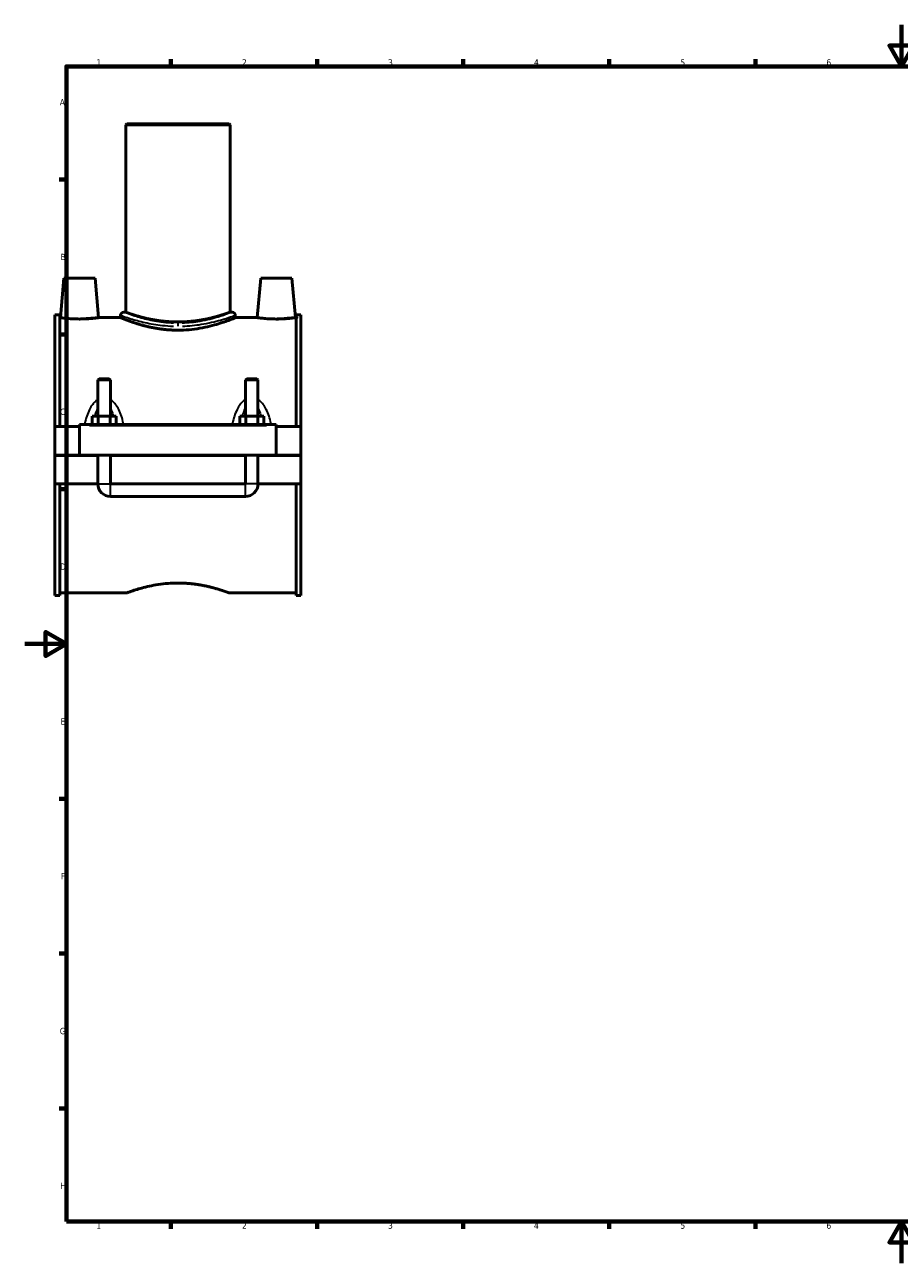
# Model space of a CAD drawing. Header units: millimetres. Extents: x 0 to 1100, y -37 to 1093.
# Tile 1 of 4: x 0 to 419, y 0 to 594. Entities that reach past the tile are written whole.
import ezdxf

# ---------------------------------------------------------------- set-up
doc = ezdxf.new("R2010")
doc.units = ezdxf.units.MM
for name, color, linetype, lineweight in [('Border (ANSI)', 7, 'Continuous', 70), ('Visible (ANSI)', 7, 'Continuous', 50), ('Visible Narrow (ANSI)', 7, 'Continuous', 35)]:
    doc.layers.add(name, color=color, linetype=linetype, lineweight=lineweight)
doc.styles.add('Note Text (ANSI)', font='tahoma.ttf')

# ---------------------------------------------------------------- blocks, each defined once
blk = doc.blocks.new('Borders Default Border')
at = {"layer": 'Border (ANSI)'}
for p, q in [((70.08333206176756, 574.000015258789), (70.08333206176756, 577.4480056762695)), ((140.1666641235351, 574.000015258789), (140.1666641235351, 577.4480056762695)), ((210.2499961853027, 574.000015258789), (210.2499961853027, 577.4480056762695)), ((280.3333282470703, 574.000015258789), (280.3333282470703, 577.4480056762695)), ((350.4166793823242, 574.000015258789), (350.4166793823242, 577.4480056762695)), ((490.5833435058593, 574.000015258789), (490.5833435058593, 577.4480056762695)), ((560.6666564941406, 574.000015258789), (560.6666564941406, 577.4480056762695)), ((630.7500076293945, 574.000015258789), (630.7500076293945, 577.4480056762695)), ((700.8333587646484, 574.000015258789), (700.8333587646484, 577.4480056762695)), ((770.9166717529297, 574.000015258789), (770.9166717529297, 577.4480056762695)), ((20, 519.7499847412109), (16.55200004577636, 519.7499847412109)), ((820.999984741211, 519.7499847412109), (824.448013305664, 519.7499847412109)), ((20, 445.4999923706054), (16.55200004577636, 445.4999923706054)), ((820.999984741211, 445.4999923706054), (824.448013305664, 445.4999923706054)), ((20, 371.25), (16.55200004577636, 371.25)), ((820.999984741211, 371.25), (824.448013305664, 371.25)), ((20, 222.7499961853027), (16.55200004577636, 222.7499961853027)), ((820.999984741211, 222.7499961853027), (824.448013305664, 222.7499961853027)), ((20, 148.5000038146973), (16.55200004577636, 148.5000038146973)), ((820.999984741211, 148.5000038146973), (824.448013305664, 148.5000038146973)), ((20, 74.25000190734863), (16.55200004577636, 74.25000190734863)), ((820.999984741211, 74.25000190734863), (824.448013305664, 74.25000190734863)), ((70.08333206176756, 20), (70.08333206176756, 16.55200004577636)), ((140.1666641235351, 20), (140.1666641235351, 16.55200004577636)), ((210.2499961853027, 20), (210.2499961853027, 16.55200004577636)), ((280.3333282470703, 20), (280.3333282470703, 16.55200004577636)), ((350.4166793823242, 20), (350.4166793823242, 16.55200004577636)), ((490.5833435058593, 20), (490.5833435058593, 16.55200004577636)), ((560.6666564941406, 20), (560.6666564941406, 16.55200004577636)), ((630.7500076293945, 20), (630.7500076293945, 16.55200004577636)), ((700.8333587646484, 20), (700.8333587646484, 16.55200004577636)), ((770.9166717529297, 20), (770.9166717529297, 16.55200004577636))]:
    blk.add_line(p, q, dxfattribs=at)
at = {"layer": 'Border (ANSI)', "flags": 128}
for points in [[(420.4999923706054, 594.0000152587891), (420.4999923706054, 574.000015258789), (414.7264862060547, 584.000015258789), (426.2734985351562, 584.000015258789), (420.4999923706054, 574.000015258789)], [(20, 20), (20, 574.000015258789), (820.999984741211, 574.000015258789), (820.999984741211, 20), (20, 20)], [(0, 297.0000076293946), (20, 297.0000076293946), (10, 302.773494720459), (10, 291.2265014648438), (20, 297.0000076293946)], [(840.9999847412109, 297.0000076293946), (820.999984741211, 297.0000076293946), (830.9999847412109, 302.773494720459), (830.9999847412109, 291.2265014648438), (820.999984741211, 297.0000076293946)], [(420.4999923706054, 0), (420.4999923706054, 20), (414.7264862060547, 10), (426.2734985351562, 10), (420.4999923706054, 20)]]:
    blk.add_lwpolyline(points, dxfattribs=at)
at = {"layer": 'Border (ANSI)', "char_height": 3.048000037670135, "attachment_point": 7, "style": 'Note Text (ANSI)'}
for s, insert in [('1', (34.3540311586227, 574.3999999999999)), ('2', (104.2008390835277, 574.3999999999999)), ('3', (174.2597883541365, 574.3357795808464)), ('4', (244.2285165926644, 574.3999999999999)), ('5', (314.4825383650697, 574.3357795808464)), ('6', (384.485404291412, 574.3357795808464)), ('7', (454.5979985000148, 574.3999999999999)), ('8', (524.6301253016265, 574.3308395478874)), ('9', (594.7012666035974, 574.3407196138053)), ('10', (663.9604136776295, 574.3357795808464)), ('11', (734.0437470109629, 574.3999999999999)), ('12', (804.127080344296, 574.3999999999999)), ('A', (16.77949436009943, 555.3509999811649)), ('A', (821.6274943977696, 555.3509999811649)), ('B', (17.14579267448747, 481.1009999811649)), ('B', (821.9937927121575, 481.1009999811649)), ('C', (16.95163907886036, 406.7966596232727)), ('C', (821.7996391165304, 406.7966596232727)), ('D', (16.95930643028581, 332.600999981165)), ('D', (821.8073064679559, 332.600999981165)), ('E', (17.20507306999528, 258.350999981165)), ('E', (822.0530731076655, 258.350999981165)), ('F', (17.28781862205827, 184.100999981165)), ('F', (822.1358186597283, 184.100999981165)), ('G', (16.81084813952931, 109.7917195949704)), ('G', (821.6588481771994, 109.7917195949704)), ('H', (16.96548147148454, 35.600999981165)), ('H', (821.8134815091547, 35.600999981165)), ('1', (34.3540311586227, 16.55199996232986)), ('2', (104.2008390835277, 16.55199996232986)), ('3', (174.2597883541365, 16.48777954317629)), ('4', (244.2285165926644, 16.55199996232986)), ('5', (314.4825383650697, 16.48777954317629)), ('6', (384.485404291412, 16.48777954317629)), ('7', (454.5979985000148, 16.55199996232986)), ('8', (524.6301253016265, 16.48283951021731)), ('9', (594.7012666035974, 16.49271957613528)), ('10', (663.9604136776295, 16.48777954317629)), ('11', (734.0437470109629, 16.55199996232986)), ('12', (804.127080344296, 16.55199996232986))]:
    blk.add_mtext(s, dxfattribs=dict(at, insert=insert))

msp = doc.modelspace()

# ---------------------------------------------------------------- linework, layer by layer
at = {"layer": 'Visible (ANSI)'}
for p, q in [((48.95854209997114, 546.5248716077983), (48.45854209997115, 546.0248716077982)), ((48.95854209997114, 546.5248716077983), (97.95854209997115, 546.5248716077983)), ((97.95854209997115, 546.5248716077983), (98.45854209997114, 546.0248716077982)), ((98.45854209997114, 546.0248716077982), (48.45854209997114, 546.0248716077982)), ((48.45854209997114, 546.0248716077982), (48.45854209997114, 456.1648716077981)), ((98.45854209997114, 546.0248716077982), (98.45854209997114, 456.1648716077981)), ((18.75854209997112, 472.5248716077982), (17.09625749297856, 453.5248716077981)), ((33.75854209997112, 472.5248716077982), (18.75854209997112, 472.5248716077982)), ((33.75854209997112, 472.5248716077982), (35.42082670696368, 453.5248716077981)), ((113.1585420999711, 472.5248716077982), (111.4962574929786, 453.5248716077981)), ((113.1585420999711, 472.5248716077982), (128.1585420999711, 472.5248716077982)), ((128.1585420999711, 472.5248716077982), (129.8208267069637, 453.5248716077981)), ((14.45854209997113, 454.8448716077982), (14.45854209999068, 401.2748716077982)), ((14.45854209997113, 454.8448716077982), (16.81854209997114, 454.8448716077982)), ((16.81854209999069, 401.2748716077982), (16.81854209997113, 454.8448716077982)), ((17.09625749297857, 453.5248716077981), (16.81854209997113, 453.5248716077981)), ((45.95854209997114, 453.5248716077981), (35.42082670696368, 453.5248716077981)), ((45.95854209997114, 454.6648716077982), (45.95854209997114, 453.5248716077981)), ((47.45854209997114, 456.1648716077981), (48.45854209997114, 456.1648716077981)), ((98.45854209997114, 456.1648716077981), (99.45854209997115, 456.1648716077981)), ((100.9585420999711, 454.6648716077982), (100.9585420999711, 453.5248716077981)), ((111.4962574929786, 453.5248716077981), (100.9585420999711, 453.5248716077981)), ((130.0985420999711, 453.5248716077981), (129.8208267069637, 453.5248716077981)), ((130.0985420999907, 401.2748716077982), (130.0985420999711, 454.8448716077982)), ((130.0985420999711, 454.8448716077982), (132.4585420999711, 454.8448716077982)), ((132.4585420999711, 454.8448716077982), (132.4585420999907, 401.2748716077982)), ((35.6585420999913, 424.2415382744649), (35.05854209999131, 423.6415382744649)), ((41.0585420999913, 423.6415382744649), (35.05854209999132, 423.6415382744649)), ((35.05854209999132, 423.6415382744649), (35.05854209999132, 406.2748716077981)), ((35.65854209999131, 424.2415382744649), (40.45854209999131, 424.2415382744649)), ((40.45854209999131, 424.2415382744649), (41.05854209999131, 423.6415382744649)), ((41.0585420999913, 423.6415382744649), (41.0585420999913, 406.2748716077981)), ((106.4585420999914, 424.2415382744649), (105.8585420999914, 423.6415382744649)), ((111.8585420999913, 423.6415382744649), (105.8585420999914, 423.6415382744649)), ((105.8585420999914, 406.2748716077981), (105.8585420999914, 423.6415382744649)), ((106.4585420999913, 424.2415382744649), (111.2585420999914, 424.2415382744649)), ((111.2585420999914, 424.2415382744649), (111.8585420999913, 423.6415382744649)), ((111.8585420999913, 406.2748716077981), (111.8585420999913, 423.6415382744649)), ((32.28503940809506, 402.2748716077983), (32.28503940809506, 406.2748716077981)), ((32.28503940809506, 406.2748716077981), (35.17179075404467, 406.2748716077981)), ((35.17179075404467, 402.2748716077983), (35.17179075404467, 406.2748716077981)), ((35.17179075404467, 406.2748716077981), (40.94529344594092, 406.2748716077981)), ((40.94529344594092, 402.2748716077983), (40.94529344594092, 406.2748716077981)), ((40.94529344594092, 406.2748716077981), (43.83204479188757, 406.2748716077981)), ((43.83204479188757, 402.2748716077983), (43.83204479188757, 406.2748716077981)), ((103.085039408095, 402.2748716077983), (103.085039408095, 406.2748716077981)), ((103.085039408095, 406.2748716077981), (105.9717907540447, 406.2748716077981)), ((105.9717907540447, 402.2748716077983), (105.9717907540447, 406.2748716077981)), ((105.9717907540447, 406.2748716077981), (111.7452934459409, 406.2748716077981)), ((111.7452934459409, 402.2748716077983), (111.7452934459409, 406.2748716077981)), ((111.7452934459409, 406.2748716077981), (114.6320447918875, 406.2748716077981)), ((114.6320447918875, 402.2748716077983), (114.6320447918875, 406.2748716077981)), ((26.25854209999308, 401.2748716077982), (14.45854209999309, 401.2748716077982)), ((14.45854209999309, 387.5748716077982), (14.45854209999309, 401.2748716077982)), ((26.25854209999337, 401.7748716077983), (26.25854209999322, 402.2748716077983)), ((120.6585420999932, 402.2748716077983), (26.25854209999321, 402.2748716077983)), ((26.25854209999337, 387.5748716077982), (26.25854209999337, 401.7748716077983)), ((120.6585420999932, 402.2748716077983), (120.6585420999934, 401.7748716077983)), ((120.6585420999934, 401.7748716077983), (120.6585420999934, 387.5748716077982)), ((132.4585420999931, 401.2748716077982), (120.6585420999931, 401.2748716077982)), ((132.4585420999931, 401.2748716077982), (132.4585420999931, 387.5748716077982)), ((14.45854209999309, 387.5748716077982), (26.25854209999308, 387.5748716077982)), ((14.45854209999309, 373.7748716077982), (14.45854209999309, 387.4748716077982)), ((35.05854209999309, 387.4748716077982), (14.45854209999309, 387.4748716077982)), ((120.6585420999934, 387.5748716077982), (26.25854209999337, 387.5748716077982)), ((35.05854209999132, 387.5748716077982), (35.05854209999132, 387.4748716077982)), ((35.05854209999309, 373.7748716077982), (35.05854209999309, 387.4748716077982)), ((41.0585420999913, 387.5748716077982), (41.0585420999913, 387.4748716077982)), ((105.8585420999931, 387.4748716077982), (41.05854209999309, 387.4748716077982)), ((41.05854209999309, 387.4748716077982), (41.05854209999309, 373.7748716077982)), ((105.8585420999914, 387.4748716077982), (105.8585420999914, 387.5748716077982)), ((105.8585420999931, 373.7748716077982), (105.8585420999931, 387.4748716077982)), ((111.8585420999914, 387.4748716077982), (111.8585420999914, 387.5748716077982)), ((132.4585420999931, 387.4748716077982), (111.8585420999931, 387.4748716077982)), ((111.8585420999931, 387.4748716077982), (111.8585420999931, 373.7748716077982)), ((120.6585420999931, 387.5748716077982), (132.4585420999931, 387.5748716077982)), ((132.4585420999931, 387.4748716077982), (132.4585420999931, 373.7748716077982)), ((35.05854209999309, 373.7748716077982), (14.45854209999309, 373.7748716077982)), ((14.45854209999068, 373.7748716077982), (14.45854209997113, 320.2048716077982)), ((16.81854209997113, 320.2048716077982), (16.81854209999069, 373.7748716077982)), ((105.8585420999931, 373.7748716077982), (41.05854209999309, 373.7748716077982)), ((132.4585420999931, 373.7748716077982), (111.8585420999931, 373.7748716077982)), ((130.0985420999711, 320.2048716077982), (130.0985420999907, 373.7748716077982)), ((132.4585420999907, 373.7748716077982), (132.4585420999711, 320.2048716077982)), ((41.05854209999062, 367.7748716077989), (105.8585420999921, 367.7748716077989)), ((48.95854209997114, 321.5248716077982), (16.81854209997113, 321.5248716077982)), ((130.0985420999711, 321.5248716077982), (97.95854209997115, 321.5248716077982)), ((14.45854209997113, 320.2048716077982), (16.81854209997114, 320.2048716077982)), ((130.0985420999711, 320.2048716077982), (132.4585420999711, 320.2048716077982))]:
    msp.add_line(p, q, dxfattribs=at)
for centre, radius, start, end in [((47.45854209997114, 454.6648716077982), 1.5, 90, 180), ((99.45854209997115, 454.6648716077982), 1.5, 0, 90), ((41.05854209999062, 373.7748716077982), 5.999999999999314, 180, 270), ((105.8585420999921, 373.7748716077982), 5.999999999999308, 270, 0)]:
    msp.add_arc(centre, radius, start, end, dxfattribs=at)
for points, knots in [([(26.25854209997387, 452.877851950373), (25.10022511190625, 452.877851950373), (23.86675722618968, 452.9122597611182), (21.60270859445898, 453.0356766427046), (20.57197274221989, 453.1228224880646), (18.95177963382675, 453.285117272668), (18.25211801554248, 453.370879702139), (17.32433318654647, 453.4915884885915), (17.09625749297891, 453.5248716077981), (17.09625749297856, 453.5248716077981)], [2.773493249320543, 2.773493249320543, 2.773493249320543, 2.773493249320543, 3.120988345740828, 3.120988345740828, 3.468483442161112, 3.468483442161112, 3.814362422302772, 3.814362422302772, 4.160241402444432, 4.160241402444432, 4.160241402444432, 4.160241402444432]), ([(35.42082670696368, 453.5248716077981), (35.42082670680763, 453.5248716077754), (35.19202023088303, 453.4914786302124), (34.2614792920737, 453.3704408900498), (33.55979263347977, 453.2844690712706), (31.93762183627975, 453.1221693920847), (30.90784856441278, 453.035231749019), (28.64661232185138, 452.9121467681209), (27.41499511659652, 452.877851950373), (26.25854209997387, 452.877851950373)], [6.933736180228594, 6.933736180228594, 6.933736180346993, 6.933736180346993, 7.280173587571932, 7.280173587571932, 7.626610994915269, 7.626610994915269, 7.973546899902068, 7.973546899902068, 8.320482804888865, 8.320482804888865, 8.320482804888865, 8.320482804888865]), ([(73.4585420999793, 447.5227882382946), (71.70756052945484, 447.5227882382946), (69.90485256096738, 447.6016214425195), (66.33392231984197, 447.9181441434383), (64.56561665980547, 448.1554289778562), (61.18573137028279, 448.742532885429), (59.57105546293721, 449.0921278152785), (56.58961893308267, 449.8323777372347), (55.22282224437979, 450.2222971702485), (52.80485080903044, 450.9677897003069), (51.66747060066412, 451.3505459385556), (49.65577393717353, 452.0650736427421), (48.78130161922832, 452.396241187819), (47.37123766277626, 452.9456315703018), (46.83452465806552, 453.163918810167), (46.12806856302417, 453.4536285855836), (45.95854210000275, 453.5248716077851), (45.95854209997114, 453.5248716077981)], [0, 0, 0, 0, 0.5252944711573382, 0.5252944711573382, 1.050588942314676, 1.050588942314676, 1.575883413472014, 1.575883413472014, 2.101177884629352, 2.101177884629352, 2.625837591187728, 2.625837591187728, 3.150497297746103, 3.150497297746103, 3.675157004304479, 3.675157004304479, 4.19981671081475, 4.19981671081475, 4.199816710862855, 4.199816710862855]), ([(98.45854209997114, 456.1648716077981), (98.4585420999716, 456.1648716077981), (98.30538979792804, 456.1085884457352), (97.66551440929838, 455.8793731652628), (97.17897464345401, 455.7065845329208), (95.89866525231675, 455.2717991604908), (95.10387859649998, 455.0097752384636), (93.2733775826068, 454.4451176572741), (92.2375246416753, 454.1429851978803), (90.03415380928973, 453.555714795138), (88.78889876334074, 453.2493736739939), (86.07352438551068, 452.6695422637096), (84.60339510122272, 452.3966382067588), (81.52872957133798, 451.9396711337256), (79.92146638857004, 451.7557537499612), (76.67939372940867, 451.5108913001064), (75.04452533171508, 451.4502155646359), (71.87255886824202, 451.4502155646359), (70.23769047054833, 451.5108913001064), (66.9956178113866, 451.7557537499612), (65.38835462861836, 451.9396711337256), (62.31368909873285, 452.3966382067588), (60.84355981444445, 452.6695422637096), (58.1281854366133, 453.2493736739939), (56.88293039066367, 453.555714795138), (54.67955955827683, 454.1429851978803), (53.64370661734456, 454.4451176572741), (51.81320560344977, 455.0097752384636), (51.01841894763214, 455.2717991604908), (49.73810955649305, 455.7065845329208), (49.25156979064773, 455.8793731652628), (48.61169440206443, 456.1085884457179), (48.45854210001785, 456.1648716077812), (48.45854209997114, 456.1648716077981)], [3.805073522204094, 3.805073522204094, 3.805073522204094, 3.805073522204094, 4.280546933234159, 4.280546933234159, 4.756020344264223, 4.756020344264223, 5.231493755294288, 5.231493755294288, 5.706967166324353, 5.706967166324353, 6.182762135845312, 6.182762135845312, 6.658557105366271, 6.658557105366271, 7.13435207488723, 7.13435207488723, 7.610147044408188, 7.610147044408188, 8.085942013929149, 8.085942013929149, 8.561736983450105, 8.561736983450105, 9.037531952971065, 9.037531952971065, 9.513326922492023, 9.513326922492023, 9.98880033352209, 9.98880033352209, 10.46427374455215, 10.46427374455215, 10.93974715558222, 10.93974715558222, 11.4152205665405, 11.4152205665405, 11.41522056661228, 11.41522056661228]), ([(100.9585420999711, 453.5248716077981), (100.9585420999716, 453.5248716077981), (100.7890156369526, 453.453628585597), (100.082559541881, 453.163918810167), (99.54584653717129, 452.9456315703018), (98.13578258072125, 452.396241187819), (97.261310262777, 452.0650736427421), (95.24961359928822, 451.3505459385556), (94.11223339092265, 450.9677897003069), (91.69426195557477, 450.2222971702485), (90.32746526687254, 449.8323777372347), (87.34602873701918, 449.0921278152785), (85.73135282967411, 448.742532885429), (82.35146754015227, 448.1554289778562), (80.5831618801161, 447.9181441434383), (77.0122316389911, 447.6016214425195), (75.20952367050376, 447.5227882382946), (73.4585420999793, 447.5227882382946)], [12.59945013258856, 12.59945013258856, 12.59945013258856, 12.59945013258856, 13.12410983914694, 13.12410983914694, 13.64876954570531, 13.64876954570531, 14.17342925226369, 14.17342925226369, 14.69808895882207, 14.69808895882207, 15.2233834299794, 15.2233834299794, 15.74867790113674, 15.74867790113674, 16.27397237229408, 16.27397237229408, 16.79926684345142, 16.79926684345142, 16.79926684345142, 16.79926684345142]), ([(120.6585420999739, 452.877851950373), (119.5020890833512, 452.877851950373), (118.2704718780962, 452.9121467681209), (116.0092356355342, 453.035231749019), (114.9794623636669, 453.1221693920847), (113.3572915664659, 453.2844690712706), (112.6556049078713, 453.3704408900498), (111.7250639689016, 453.4914786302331), (111.4962574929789, 453.5248716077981), (111.4962574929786, 453.5248716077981)], [0, 0, 0, 0, 0.3469359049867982, 0.3469359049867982, 0.6938718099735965, 0.6938718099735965, 1.040309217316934, 1.040309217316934, 1.386746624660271, 1.386746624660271, 1.386746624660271, 1.386746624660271]), ([(129.8208267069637, 453.5248716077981), (129.8208267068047, 453.524871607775), (129.5927510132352, 453.4915884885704), (128.6649661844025, 453.370879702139), (127.9653045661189, 453.285117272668), (126.3451114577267, 453.1228224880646), (125.314375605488, 453.0356766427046), (123.0503269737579, 452.9122597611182), (121.8168590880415, 452.877851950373), (120.6585420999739, 452.877851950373)], [4.160241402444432, 4.160241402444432, 4.160241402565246, 4.160241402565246, 4.506120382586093, 4.506120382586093, 4.851999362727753, 4.851999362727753, 5.199494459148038, 5.199494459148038, 5.546989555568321, 5.546989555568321, 5.546989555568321, 5.546989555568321]), ([(48.95854209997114, 321.5248716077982), (48.9585420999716, 321.5248716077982), (49.10874857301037, 321.5811291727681), (49.7361131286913, 321.8101977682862), (50.2130898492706, 321.9828655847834), (51.46798228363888, 322.4173587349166), (52.24689492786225, 322.6792142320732), (54.04058000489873, 323.2435947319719), (55.05548874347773, 323.5456217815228), (57.21415477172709, 324.1328328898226), (58.43417123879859, 324.439244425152), (61.09463352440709, 325.0194248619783), (62.53509205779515, 325.2926082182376), (65.54802666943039, 325.7502067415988), (67.12318592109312, 325.9344724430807), (70.30093456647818, 326.1798553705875), (71.90358355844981, 326.2406974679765), (73.4585420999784, 326.2406974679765)], [11.19159748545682, 11.19159748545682, 11.19159748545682, 11.19159748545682, 11.65774304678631, 11.65774304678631, 12.1238886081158, 12.1238886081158, 12.59003416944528, 12.59003416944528, 13.05617973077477, 13.05617973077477, 13.52266729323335, 13.52266729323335, 13.98915485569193, 13.98915485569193, 14.45564241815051, 14.45564241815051, 14.92212998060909, 14.92212998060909, 14.92212998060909, 14.92212998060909]), ([(73.4585420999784, 326.2406974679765), (75.01350064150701, 326.2406974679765), (76.61614963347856, 326.1798553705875), (79.79389827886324, 325.9344724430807), (81.36905753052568, 325.7502067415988), (84.38199214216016, 325.2926082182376), (85.82245067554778, 325.0194248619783), (88.48291296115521, 324.439244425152), (89.70292942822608, 324.1328328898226), (91.86159545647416, 323.5456217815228), (92.87650419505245, 323.2435947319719), (94.67018927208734, 322.6792142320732), (95.44910191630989, 322.4173587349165), (96.70399435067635, 321.9828655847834), (97.18097107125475, 321.8101977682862), (97.80833562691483, 321.581129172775), (97.95854209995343, 321.524871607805), (97.95854209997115, 321.5248716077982)], [0, 0, 0, 0, 0.4664875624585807, 0.4664875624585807, 0.9329751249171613, 0.9329751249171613, 1.399462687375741, 1.399462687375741, 1.865950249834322, 1.865950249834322, 2.33209581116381, 2.33209581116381, 2.798241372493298, 2.798241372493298, 3.264386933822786, 3.264386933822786, 3.730532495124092, 3.730532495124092, 3.730532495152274, 3.730532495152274])]:
    msp.add_open_spline(points, degree=3, knots=knots, dxfattribs=at)
at = {"layer": 'Visible Narrow (ANSI)'}
for p, q in [((73.45854209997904, 450.7727716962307), (73.4585420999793, 449.5141772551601)), ((30.97854209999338, 401.7748716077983), (115.9385420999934, 401.7748716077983)), ((35.09547707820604, 373.7748716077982), (41.02160712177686, 373.7748716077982)), ((41.05854209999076, 367.8118065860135), (41.05854209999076, 373.7379366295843)), ((105.8585420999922, 367.8118065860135), (105.8585420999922, 373.7379366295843)), ((111.821607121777, 373.7748716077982), (105.8954770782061, 373.7748716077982))]:
    msp.add_line(p, q, dxfattribs=at)
for points, knots in [([(46.0455103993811, 454.6327707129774), (46.08568683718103, 454.6182648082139), (46.14007416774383, 454.5985675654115), (46.80062564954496, 454.3585954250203), (48.4524430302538, 453.7502252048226), (52.77893862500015, 452.4196524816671), (55.0743235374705, 451.7748036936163), (60.2436110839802, 450.6313715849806), (63.09914072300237, 450.1318642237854), (67.80291284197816, 449.636712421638), (69.53367150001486, 449.5163715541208), (71.27984747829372, 449.4610014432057)], [-12.37581940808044, -12.37581940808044, -12.37581940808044, -12.37581940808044, -12.22847931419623, -12.22847931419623, -10.95816264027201, -10.95816264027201, -10.01603408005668, -10.01603408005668, -9.105752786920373, -9.105752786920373, -8.600142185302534, -8.600142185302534, -8.600142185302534, -8.600142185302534]), ([(71.39868536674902, 450.8447398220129), (69.74775535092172, 450.9013469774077), (68.11140171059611, 451.0243764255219), (63.66419897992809, 451.5305906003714), (60.96442550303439, 452.041257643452), (56.07709909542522, 453.2102355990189), (53.90691699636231, 453.8694911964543), (49.81641207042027, 455.2297907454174), (48.25469381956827, 455.8517527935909), (47.63017241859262, 456.0970862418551), (47.57875166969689, 456.1172235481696), (47.54076667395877, 456.132053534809)], [8.600142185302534, 8.600142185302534, 8.600142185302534, 8.600142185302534, 9.105752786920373, 9.105752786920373, 10.01603408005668, 10.01603408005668, 10.95816264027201, 10.95816264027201, 12.22847931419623, 12.22847931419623, 12.37581940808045, 12.37581940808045, 12.37581940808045, 12.37581940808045]), ([(99.37565623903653, 456.1312885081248), (99.1427932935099, 456.0377673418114), (98.42296351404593, 455.7528975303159), (96.14913714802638, 454.9185011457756), (94.63500664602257, 454.3859509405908), (90.37045203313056, 453.0856976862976), (87.37440873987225, 452.3008478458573), (81.357159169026, 451.2655577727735), (78.46138346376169, 450.94881987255), (75.51783136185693, 450.8456437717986)], [21.18573754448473, 21.18573754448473, 21.18573754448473, 21.18573754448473, 22.07437288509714, 22.07437288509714, 22.92861879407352, 22.92861879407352, 24.05948816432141, 24.05948816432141, 24.96138862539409, 24.96138862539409, 24.96138862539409, 24.96138862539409]), ([(75.63663651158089, 449.461885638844), (78.75000892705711, 449.5628070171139), (81.81284861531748, 449.8726231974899), (88.17724719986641, 450.885288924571), (91.34613914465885, 451.6529873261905), (95.8567257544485, 452.9248259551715), (97.4582099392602, 453.4457382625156), (99.86321859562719, 454.2619004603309), (100.6245770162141, 454.5405449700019), (100.8708743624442, 454.6320224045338)], [-24.9613886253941, -24.9613886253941, -24.9613886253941, -24.9613886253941, -24.05948816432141, -24.05948816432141, -22.92861879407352, -22.92861879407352, -22.07437288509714, -22.07437288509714, -21.18573754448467, -21.18573754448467, -21.18573754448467, -21.18573754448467]), ([(34.49362447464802, 413.8015263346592), (34.26899301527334, 413.6405331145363), (34.05272118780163, 413.4673515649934), (33.38302799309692, 412.8769139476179), (32.96300915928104, 412.4207059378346), (31.99454316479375, 411.1872872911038), (31.49514277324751, 410.368755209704), (30.5280217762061, 408.4611525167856), (30.09198591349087, 407.3520191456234), (29.38103789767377, 405.1568458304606), (29.09653636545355, 404.0743344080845), (28.8544890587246, 402.9738833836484)], [-1.824981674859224, -1.824981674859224, -1.824981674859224, -1.824981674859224, -1.74211871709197, -1.74211871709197, -1.557650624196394, -1.557650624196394, -1.275500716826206, -1.275500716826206, -0.9302685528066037, -0.9302685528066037, -0.6105715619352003, -0.6105715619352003, -0.6105715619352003, -0.6105715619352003]), ([(33.67536299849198, 406.4890267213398), (33.78229586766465, 406.8932940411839), (33.89715186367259, 407.2904276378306), (34.27196556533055, 408.4650982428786), (34.560081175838, 409.2154193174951), (34.92094108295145, 409.9456470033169), (34.94418615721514, 409.991901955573), (34.96766712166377, 410.0378264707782)], [1.136197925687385, 1.136197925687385, 1.136197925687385, 1.136197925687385, 1.275500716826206, 1.275500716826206, 1.557650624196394, 1.557650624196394, 1.576869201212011, 1.576869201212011, 1.576869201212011, 1.576869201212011]), ([(41.1494170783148, 410.0378264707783), (41.17289804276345, 409.9919019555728), (41.19614311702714, 409.9456470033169), (41.55700302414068, 409.2154193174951), (41.84511863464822, 408.4650982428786), (42.21993233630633, 407.2904276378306), (42.33478833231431, 406.893294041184), (42.44172120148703, 406.4890267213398)], [2.839421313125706, 2.839421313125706, 2.839421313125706, 2.839421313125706, 2.858639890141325, 2.858639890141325, 3.140789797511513, 3.140789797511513, 3.280092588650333, 3.280092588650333, 3.280092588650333, 3.280092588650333]), ([(47.26259514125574, 402.9738833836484), (47.0205478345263, 404.074334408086), (46.73604630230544, 405.1568458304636), (46.02509828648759, 407.3520191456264), (45.5890624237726, 408.461152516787), (44.62194142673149, 410.3687552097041), (44.12254103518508, 411.1872872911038), (43.15407504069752, 412.4207059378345), (42.7340562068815, 412.8769139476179), (42.0643630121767, 413.4673515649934), (41.84809118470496, 413.6405331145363), (41.62345972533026, 413.8015263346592)], [-3.805718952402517, -3.805718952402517, -3.805718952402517, -3.805718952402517, -3.486021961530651, -3.486021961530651, -3.140789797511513, -3.140789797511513, -2.858639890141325, -2.858639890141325, -2.674171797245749, -2.674171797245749, -2.591308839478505, -2.591308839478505, -2.591308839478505, -2.591308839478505]), ([(105.2936244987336, 413.8015263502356), (105.0689885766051, 413.6405299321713), (104.8527126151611, 413.467344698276), (104.18301111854, 412.8768975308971), (103.7629887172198, 412.4206831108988), (102.7945173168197, 411.1872494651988), (102.2951154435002, 410.3687085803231), (101.3279917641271, 408.4610844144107), (100.8919554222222, 407.3519383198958), (100.1810211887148, 405.1567819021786), (99.89652922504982, 404.0743017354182), (99.65448909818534, 402.9738835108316)], [-1.825521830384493, -1.825521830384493, -1.825521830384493, -1.825521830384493, -1.742657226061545, -1.742657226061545, -1.558187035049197, -1.558187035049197, -1.276034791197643, -1.276034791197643, -0.9307991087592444, -0.9307991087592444, -0.6111117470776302, -0.6111117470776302, -0.6111117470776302, -0.6111117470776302]), ([(104.4753629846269, 406.489026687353), (104.5822911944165, 406.8932763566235), (104.6971418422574, 407.2903929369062), (105.0719497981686, 408.4650554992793), (105.3600662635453, 409.2153846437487), (105.7209320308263, 409.9456289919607), (105.7441815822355, 409.9918930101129), (105.7676671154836, 410.0378264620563)], [1.136738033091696, 1.136738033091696, 1.136738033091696, 1.136738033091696, 1.276034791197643, 1.276034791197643, 1.558187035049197, 1.558187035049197, 1.577409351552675, 1.577409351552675, 1.577409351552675, 1.577409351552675]), ([(111.9494170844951, 410.0378264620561), (111.9729026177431, 409.9918930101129), (111.9961521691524, 409.9456289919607), (112.3570179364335, 409.2153846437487), (112.6451344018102, 408.4650554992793), (113.0199423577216, 407.2903929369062), (113.1347930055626, 406.8932763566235), (113.2417212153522, 406.489026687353)], [2.839961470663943, 2.839961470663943, 2.839961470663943, 2.839961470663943, 2.859183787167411, 2.859183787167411, 3.141336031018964, 3.141336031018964, 3.280632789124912, 3.280632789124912, 3.280632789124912, 3.280632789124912]), ([(118.0625951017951, 402.9738835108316), (117.8205549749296, 404.0743017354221), (117.5360630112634, 405.1567819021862), (116.8251287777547, 407.351938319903), (116.3890924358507, 408.4610844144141), (115.4219687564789, 410.3687085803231), (114.9225668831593, 411.1872494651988), (113.9540954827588, 412.4206831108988), (113.5340730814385, 412.8768975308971), (112.8643715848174, 413.467344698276), (112.6480956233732, 413.6405299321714), (112.4234597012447, 413.8015263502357)], [-3.806259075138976, -3.806259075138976, -3.806259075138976, -3.806259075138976, -3.486571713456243, -3.486571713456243, -3.141336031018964, -3.141336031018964, -2.859183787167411, -2.859183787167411, -2.674713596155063, -2.674713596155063, -2.591848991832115, -2.591848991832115, -2.591848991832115, -2.591848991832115])]:
    msp.add_open_spline(points, degree=3, knots=knots, dxfattribs=at)

# ---------------------------------------------------------------- block references
msp.add_blockref('Borders Default Border', (0, 0))

doc.saveas('drawing.dxf')
